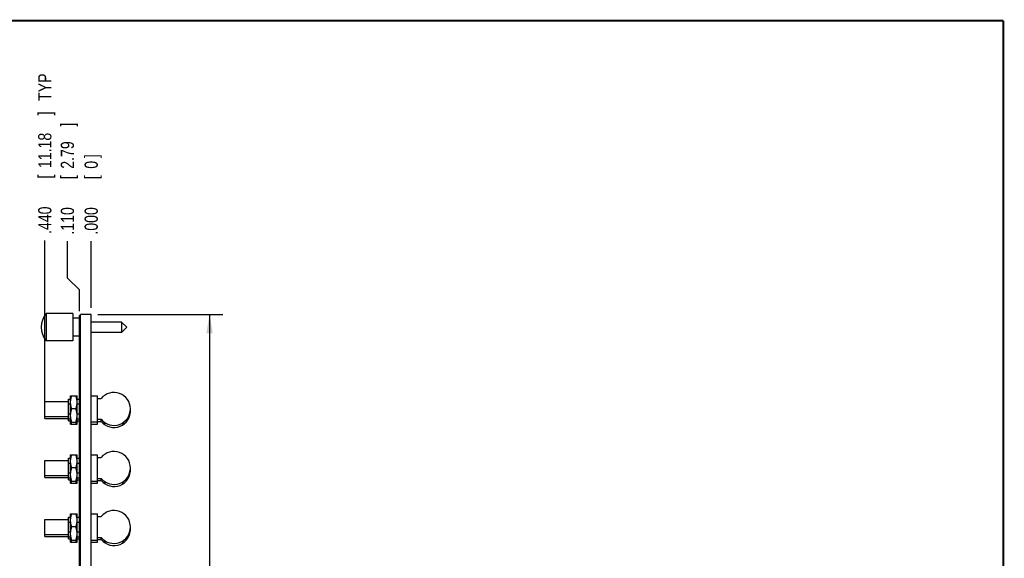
# Model space of a CAD drawing. Header units: inches. Extents: x 0.2 to 16.8, y 0.1 to 10.8.
# Tile 10 of 10: x 7.4 to 16.8, y 5.7 to 10.8. Entities that reach past the tile are written whole.
import ezdxf

# ---------------------------------------------------------------- set-up
doc = ezdxf.new("R2010")
doc.units = ezdxf.units.IN
doc.header["$LTSCALE"] = 0.935
doc.header["$MEASUREMENT"] = 0
doc.layers.get('0').update_dxf_attribs({"linetype": 'CONTINUOUS'})
doc.layers.add('DIMENSIONS', color=7, linetype='CONTINUOUS')
doc.styles.get("Standard").update_dxf_attribs({"font": 'txt', "width": 0.8})
doc.dimstyles.new('DIMSTYLE_1', dxfattribs={"dimtxt": 0.125, "dimasz": 0.18, "dimexe": 0.18, "dimexo": 0.0625, "dimgap": 0.09, "dimtad": 0, "dimtih": 1, "dimtoh": 1, "dimdec": 3, "dimzin": 4, "dimdsep": 46, "dimtxsty": 'STANDARD', "dimblk": '_FILLED', "dimblk1": '_FILLED', "dimblk2": '_FILLED', "dimcen": 0.09, "dimadec": 0, "dimazin": 0, "dimtp": 0.01, "dimtm": 0.01, "dimtfac": 1, "dimtdec": 3, "dimtofl": 0, "dimtmove": 0, "dimatfit": 3, "dimldrblk": '_FILLED', "dimfxl": 1, "dimtolj": 1, "dimtzin": 4, "dimarcsym": 0})
doc.dimstyles.new('DIMSTYLE_2', dxfattribs={"dimtxt": 0.125, "dimasz": 0.18, "dimexe": 0.18, "dimexo": 0.0625, "dimgap": 0.09, "dimtad": 0, "dimtih": 1, "dimtoh": 1, "dimdec": 3, "dimzin": 4, "dimdsep": 46, "dimtxsty": 'STANDARD', "dimblk": '_FILLED', "dimblk1": '_FILLED', "dimblk2": '_FILLED', "dimcen": 0.09, "dimadec": 0, "dimazin": 0, "dimtp": 0.01, "dimtm": 0.01, "dimtfac": 1, "dimtdec": 3, "dimtofl": 0, "dimtmove": 0, "dimatfit": 3, "dimldrblk": '_FILLED', "dimfxl": 1, "dimtolj": 1, "dimtzin": 4, "dimarcsym": 0})

# ---------------------------------------------------------------- blocks, each defined once
blk = doc.blocks.new('*D13')
at = {"layer": 'DIMENSIONS', "color": 2, "linetype": 'CONTINUOUS'}
for p, q in [((7.8788, 8.3171), (7.8788, 8.6675)), ((7.9947, 8.207), (7.8788, 8.3171)), ((7.9947, 8.0049), (7.9947, 8.207))]:
    blk.add_line(p, q, dxfattribs=at)
at = {"layer": 'DIMENSIONS', "color": 2, "linetype": 'CONTINUOUS', "width": 0.8}
for s, p in [(']', (7.9413, 9.755)), ('2.79', (7.9413, 9.355)), ('[', (7.9413, 9.255)), ('.110', (7.9413, 8.73))]:
    blk.add_text(s, height=0.125, rotation=90, dxfattribs=at).set_placement(p)
blk = doc.blocks.new('_FILLED')
at = {"color": 0, "linetype": 'BYBLOCK'}
blk.add_solid([(0, 0), (-1, 0.174), (-1, -0.174)], dxfattribs=at)
blk = doc.blocks.new('*D14')
at = {"layer": 'DIMENSIONS', "color": 2, "linetype": 'CONTINUOUS'}
blk.add_line((7.6647, 7.1399), (7.6647, 8.6737), dxfattribs=at)
at = {"layer": 'DIMENSIONS', "color": 2, "linetype": 'CONTINUOUS', "width": 0.8}
for s, p in [(' TYP', (7.7272, 9.9612)), (']', (7.7272, 9.8612)), ('11.18', (7.7272, 9.3612)), ('[', (7.7272, 9.2612)), ('.440', (7.7272, 8.7362))]:
    blk.add_text(s, height=0.125, rotation=90, dxfattribs=at).set_placement(p)
blk = doc.blocks.new('*D15')
at = {"layer": 'DIMENSIONS', "color": 2, "linetype": 'CONTINUOUS'}
blk.add_line((8.1047, 8.0349), (8.1047, 8.6675), dxfattribs=at)
at = {"layer": 'DIMENSIONS', "color": 2, "linetype": 'CONTINUOUS', "width": 0.8}
for s, p in [(']', (8.1672, 9.455)), ('0', (8.1672, 9.355)), ('[', (8.1672, 9.255)), ('.000', (8.1672, 8.73))]:
    blk.add_text(s, height=0.125, rotation=90, dxfattribs=at).set_placement(p)
blk = doc.blocks.new('*D16')
at = {"layer": 'DIMENSIONS', "color": 2, "linetype": 'CONTINUOUS'}
for p, q in [((8.1672, 7.9724), (9.3517, 7.9724)), ((9.2267, 7.9724), (9.2267, 4.7059)), ((9.2267, 1.1624), (9.2267, 4.4559)), ((8.1672, 1.1624), (9.3517, 1.1624))]:
    blk.add_line(p, q, dxfattribs=at)
at = {"layer": 'DIMENSIONS', "color": 2, "linetype": 'CONTINUOUS', "xscale": 0.18, "yscale": 0.18, "zscale": 0.18}
for p, rotation in [((9.2267, 7.9724), 90), ((9.2267, 1.1624), 270)]:
    blk.add_blockref('_FILLED', p, dxfattribs=dict(at, rotation=rotation))
at = {"layer": 'DIMENSIONS', "color": 2, "linetype": 'CONTINUOUS', "width": 0.8}
for s, p in [('6.810', (8.5142, 4.5184)), ('[', (9.1392, 4.5184)), ('172.97', (9.2392, 4.5184)), (']', (9.8392, 4.5184))]:
    blk.add_text(s, height=0.125, dxfattribs=at).set_placement(p)

msp = doc.modelspace()

# ---------------------------------------------------------------- linework, layer by layer
at = {"color": 7, "linetype": 'CONTINUOUS'}
for p, q in [((7.6777, 7.9809), (7.6777, 7.7238)), ((7.6877, 7.9809), (7.6777, 7.9809)), ((7.6877, 7.9809), (7.6877, 7.9824)), ((7.9297, 7.9824), (7.6877, 7.9824)), ((7.9297, 7.9824), (7.9297, 7.7224)), ((7.9947, 7.9374), (7.9297, 7.9374)), ((7.9947, 1.1724), (7.9947, 7.9624)), ((8.0047, 7.9624), (7.9947, 7.9624)), ((8.0047, 7.9424), (7.9947, 7.9424)), ((8.0047, 1.1624), (8.0047, 7.9724)), ((8.1047, 7.9724), (8.0047, 7.9724)), ((8.1047, 1.1624), (8.1047, 7.9724)), ((8.3927, 7.9014), (8.1047, 7.9014)), ((8.3927, 7.9014), (8.3927, 7.8034)), ((8.4417, 7.8524), (8.3927, 7.9014)), ((8.4417, 7.8524), (8.3927, 7.8034)), ((7.9947, 7.7674), (7.9297, 7.7674)), ((8.3927, 7.8034), (8.1047, 7.8034)), ((7.6877, 7.7238), (7.6777, 7.7238)), ((7.6877, 7.7224), (7.6877, 7.7238)), ((7.9297, 7.7224), (7.6877, 7.7224)), ((7.9092, 7.2024), (7.9087, 7.2014)), ((7.9087, 6.9334), (7.9087, 7.2014)), ((7.9092, 7.2024), (7.9711, 7.2024)), ((7.9717, 7.2014), (7.9711, 7.2024)), ((7.9717, 6.9334), (7.9717, 7.2014)), ((8.1047, 7.2014), (8.1642, 7.2014)), ((8.1642, 6.9334), (8.1642, 7.2014)), ((7.6647, 6.9859), (7.6647, 7.1489)), ((7.6647, 7.1489), (7.8897, 7.1489)), ((7.8897, 6.9644), (7.8897, 7.1704)), ((7.8897, 7.1704), (7.9087, 7.1704)), ((7.8897, 7.1239), (7.9087, 7.1239)), ((7.9717, 7.1704), (7.9947, 7.1704)), ((7.9717, 7.1239), (7.9947, 7.1239)), ((8.1642, 7.1764), (8.1996, 7.1764)), ((7.6647, 7.0059), (7.8897, 7.0059)), ((7.8897, 7.0308), (7.9087, 7.0308)), ((7.9599, 7.0774), (7.9204, 7.0774)), ((7.9717, 7.0308), (7.9947, 7.0308)), ((7.6647, 6.9859), (7.8897, 6.9859)), ((7.8897, 6.9844), (7.9087, 6.9844)), ((7.8897, 6.9644), (7.9087, 6.9644)), ((7.9092, 6.9524), (7.9087, 6.9534)), ((7.9092, 6.9324), (7.9087, 6.9334)), ((7.9092, 6.9524), (7.9711, 6.9524)), ((7.9092, 6.9324), (7.9711, 6.9324)), ((7.9717, 6.9534), (7.9711, 6.9524)), ((7.9717, 6.9334), (7.9711, 6.9324)), ((7.9717, 6.9844), (7.9947, 6.9844)), ((7.9717, 6.9644), (7.9947, 6.9644)), ((8.1047, 6.9534), (8.1642, 6.9534)), ((8.1047, 6.9334), (8.1642, 6.9334)), ((8.1642, 6.9783), (8.1996, 6.9783)), ((8.1642, 6.9583), (8.1996, 6.9583)), ((8.2004, 6.9573), (8.2004, 6.9774)), ((8.2404, 6.9374), (8.2203, 6.9374)), ((8.2404, 6.9432), (8.2404, 6.9374)), ((8.4004, 6.9432), (8.4004, 6.9374)), ((8.4004, 6.9374), (8.4205, 6.9374)), ((8.4404, 6.9573), (8.4404, 6.9774)), ((7.9092, 6.6424), (7.9087, 6.6414)), ((7.9087, 6.3734), (7.9087, 6.6414)), ((7.9092, 6.6424), (7.9711, 6.6424)), ((7.9717, 6.6414), (7.9711, 6.6424)), ((7.9717, 6.3734), (7.9717, 6.6414)), ((8.1047, 6.6414), (8.1642, 6.6414)), ((8.1642, 6.3734), (8.1642, 6.6414)), ((7.6647, 6.4259), (7.6647, 6.5889)), ((7.6647, 6.5889), (7.8897, 6.5889)), ((7.8897, 6.4044), (7.8897, 6.6104)), ((7.8897, 6.6104), (7.9087, 6.6104)), ((7.8897, 6.5639), (7.9087, 6.5639)), ((7.9717, 6.6104), (7.9947, 6.6104)), ((7.9717, 6.5639), (7.9947, 6.5639)), ((8.1642, 6.6164), (8.1996, 6.6164)), ((7.6647, 6.4459), (7.8897, 6.4459)), ((7.8897, 6.4708), (7.9087, 6.4708)), ((7.9599, 6.5174), (7.9204, 6.5174)), ((7.9717, 6.4708), (7.9947, 6.4708)), ((7.6647, 6.4259), (7.8897, 6.4259)), ((7.8897, 6.4244), (7.9087, 6.4244)), ((7.8897, 6.4044), (7.9087, 6.4044)), ((7.9092, 6.3924), (7.9087, 6.3934)), ((7.9092, 6.3724), (7.9087, 6.3734)), ((7.9092, 6.3924), (7.9711, 6.3924)), ((7.9092, 6.3724), (7.9711, 6.3724)), ((7.9717, 6.3934), (7.9711, 6.3924)), ((7.9717, 6.3734), (7.9711, 6.3724)), ((7.9717, 6.4244), (7.9947, 6.4244)), ((7.9717, 6.4044), (7.9947, 6.4044)), ((8.1047, 6.3934), (8.1642, 6.3934)), ((8.1047, 6.3734), (8.1642, 6.3734)), ((8.1642, 6.4183), (8.1996, 6.4183)), ((8.1642, 6.3983), (8.1996, 6.3983)), ((8.2004, 6.3973), (8.2004, 6.4174)), ((8.2404, 6.3774), (8.2203, 6.3774)), ((8.2404, 6.3832), (8.2404, 6.3774)), ((8.4004, 6.3832), (8.4004, 6.3774)), ((8.4004, 6.3774), (8.4205, 6.3774)), ((8.4404, 6.3973), (8.4404, 6.4174)), ((7.9092, 6.0824), (7.9087, 6.0814)), ((7.9087, 5.8134), (7.9087, 6.0814)), ((7.9092, 6.0824), (7.9711, 6.0824)), ((7.9717, 6.0814), (7.9711, 6.0824)), ((7.9717, 5.8134), (7.9717, 6.0814)), ((8.1047, 6.0814), (8.1642, 6.0814)), ((8.1642, 5.8134), (8.1642, 6.0814)), ((7.6647, 5.8659), (7.6647, 6.0289)), ((7.6647, 6.0289), (7.8897, 6.0289)), ((7.8897, 5.8444), (7.8897, 6.0504)), ((7.8897, 6.0504), (7.9087, 6.0504)), ((7.8897, 6.0039), (7.9087, 6.0039)), ((7.9717, 6.0504), (7.9947, 6.0504)), ((7.9717, 6.0039), (7.9947, 6.0039)), ((8.1642, 6.0564), (8.1996, 6.0564)), ((7.6647, 5.8859), (7.8897, 5.8859)), ((7.8897, 5.9108), (7.9087, 5.9108)), ((7.9599, 5.9574), (7.9204, 5.9574)), ((7.9717, 5.9108), (7.9947, 5.9108)), ((7.6647, 5.8659), (7.8897, 5.8659)), ((7.8897, 5.8644), (7.9087, 5.8644)), ((7.8897, 5.8444), (7.9087, 5.8444)), ((7.9092, 5.8324), (7.9087, 5.8334)), ((7.9092, 5.8124), (7.9087, 5.8134)), ((7.9092, 5.8324), (7.9711, 5.8324)), ((7.9092, 5.8124), (7.9711, 5.8124)), ((7.9717, 5.8334), (7.9711, 5.8324)), ((7.9717, 5.8134), (7.9711, 5.8124)), ((7.9717, 5.8644), (7.9947, 5.8644)), ((7.9717, 5.8444), (7.9947, 5.8444)), ((8.1047, 5.8334), (8.1642, 5.8334)), ((8.1047, 5.8134), (8.1642, 5.8134)), ((8.1642, 5.8583), (8.1996, 5.8583)), ((8.1642, 5.8383), (8.1996, 5.8383)), ((8.2004, 5.8373), (8.2004, 5.8574)), ((8.2404, 5.8174), (8.2203, 5.8174)), ((8.2404, 5.8232), (8.2404, 5.8174)), ((8.4004, 5.8232), (8.4004, 5.8174)), ((8.4004, 5.8174), (8.4205, 5.8174)), ((8.4404, 5.8373), (8.4404, 5.8574))]:
    msp.add_line(p, q, dxfattribs=at)
at = {"color": 7, "linetype": 'CONTINUOUS', "const_width": 0.02}
for points in [[(16.75, 10.7586), (0.25, 10.7586)], [(16.75, 0.2586), (16.75, 10.7586)]]:
    msp.add_lwpolyline(points, dxfattribs=at)
at = {"color": 7, "linetype": 'CONTINUOUS'}
for centre, radius, start, end in [((7.8296, 7.8524), 0.199, 139.78014, 220.21986), ((8.3204, 7.0774), 0.1562, 219.33702, 140.66298), ((8.3204, 7.0574), 0.1562, 219.33702, 3.90485), ((8.3204, 6.5174), 0.1562, 219.33702, 140.66298), ((8.3204, 6.4974), 0.1562, 219.33702, 3.90485), ((8.3204, 5.9574), 0.1562, 219.33702, 140.66298), ((8.3204, 5.9374), 0.1562, 219.33702, 3.90485)]:
    msp.add_arc(centre, radius, start, end, dxfattribs=at)
for points, knots in [([(7.9204, 7.0774), (7.9196, 7.0798), (7.9181, 7.0846), (7.916, 7.0918), (7.9142, 7.0988), (7.9127, 7.1057), (7.9115, 7.1126), (7.9105, 7.1194), (7.9098, 7.1262), (7.9093, 7.1331), (7.9092, 7.1399), (7.9093, 7.1467), (7.9098, 7.1535), (7.9105, 7.1603), (7.9115, 7.1672), (7.9127, 7.174), (7.9142, 7.181), (7.916, 7.188), (7.9181, 7.1951), (7.9196, 7.1999), (7.9204, 7.2024)], [0, 0, 0, 0, 0.060275, 0.118499, 0.175124, 0.230576, 0.285215, 0.339297, 0.393028, 0.446558, 0.5, 0.553442, 0.606972, 0.660703, 0.714785, 0.769424, 0.824876, 0.881501, 0.939725, 1, 1, 1, 1]), ([(7.9599, 7.0774), (7.9607, 7.0798), (7.9623, 7.0846), (7.9643, 7.0918), (7.9661, 7.0988), (7.9676, 7.1057), (7.9689, 7.1126), (7.9698, 7.1194), (7.9706, 7.1262), (7.971, 7.1331), (7.9711, 7.1399), (7.971, 7.1467), (7.9706, 7.1535), (7.9698, 7.1603), (7.9689, 7.1672), (7.9676, 7.174), (7.9661, 7.181), (7.9643, 7.188), (7.9623, 7.1951), (7.9607, 7.1999), (7.9599, 7.2024)], [0, 0, 0, 0, 0.060275, 0.118499, 0.175124, 0.230576, 0.285215, 0.339297, 0.393028, 0.446558, 0.5, 0.553442, 0.606972, 0.660703, 0.714785, 0.769424, 0.824876, 0.881501, 0.939725, 1, 1, 1, 1]), ([(7.9204, 6.9524), (7.9196, 6.9548), (7.9181, 6.9596), (7.916, 6.9668), (7.9142, 6.9738), (7.9127, 6.9807), (7.9115, 6.9876), (7.9105, 6.9944), (7.9098, 7.0012), (7.9093, 7.0081), (7.9092, 7.0149), (7.9093, 7.0217), (7.9098, 7.0285), (7.9105, 7.0353), (7.9115, 7.0422), (7.9127, 7.049), (7.9142, 7.056), (7.916, 7.063), (7.9181, 7.0701), (7.9196, 7.0749), (7.9204, 7.0774)], [0, 0, 0, 0, 0.060275, 0.118499, 0.175124, 0.230576, 0.285215, 0.339297, 0.393028, 0.446558, 0.5, 0.553442, 0.606972, 0.660703, 0.714785, 0.769424, 0.824876, 0.881501, 0.939725, 1, 1, 1, 1]), ([(7.9599, 6.9524), (7.9607, 6.9548), (7.9623, 6.9596), (7.9643, 6.9668), (7.9661, 6.9738), (7.9676, 6.9807), (7.9689, 6.9876), (7.9698, 6.9944), (7.9706, 7.0012), (7.971, 7.0081), (7.9711, 7.0149), (7.971, 7.0217), (7.9706, 7.0285), (7.9698, 7.0353), (7.9689, 7.0422), (7.9676, 7.049), (7.9661, 7.056), (7.9643, 7.063), (7.9623, 7.0701), (7.9607, 7.0749), (7.9599, 7.0774)], [0, 0, 0, 0, 0.060275, 0.118499, 0.175124, 0.230576, 0.285215, 0.339297, 0.393028, 0.446558, 0.5, 0.553442, 0.606972, 0.660703, 0.714785, 0.769424, 0.824876, 0.881501, 0.939725, 1, 1, 1, 1]), ([(7.9204, 6.9324), (7.9196, 6.9348), (7.9181, 6.9396), (7.9161, 6.9463), (7.9151, 6.9505), (7.9146, 6.9524)], [0, 0, 0, 0, 0.369131, 0.725708, 1, 1, 1, 1]), ([(7.9599, 6.9324), (7.9607, 6.9348), (7.9623, 6.9396), (7.9642, 6.9463), (7.9653, 6.9505), (7.9657, 6.9524)], [0, 0, 0, 0, 0.369131, 0.725708, 1, 1, 1, 1]), ([(7.9204, 6.5174), (7.9196, 6.5198), (7.9181, 6.5246), (7.916, 6.5318), (7.9142, 6.5388), (7.9127, 6.5457), (7.9115, 6.5526), (7.9105, 6.5594), (7.9098, 6.5662), (7.9093, 6.5731), (7.9092, 6.5799), (7.9093, 6.5867), (7.9098, 6.5935), (7.9105, 6.6003), (7.9115, 6.6072), (7.9127, 6.614), (7.9142, 6.621), (7.916, 6.628), (7.9181, 6.6351), (7.9196, 6.6399), (7.9204, 6.6424)], [0, 0, 0, 0, 0.060275, 0.118499, 0.175124, 0.230576, 0.285215, 0.339297, 0.393028, 0.446558, 0.5, 0.553442, 0.606972, 0.660703, 0.714785, 0.769424, 0.824876, 0.881501, 0.939725, 1, 1, 1, 1]), ([(7.9599, 6.5174), (7.9607, 6.5198), (7.9623, 6.5246), (7.9643, 6.5318), (7.9661, 6.5388), (7.9676, 6.5457), (7.9689, 6.5526), (7.9698, 6.5594), (7.9706, 6.5662), (7.971, 6.5731), (7.9711, 6.5799), (7.971, 6.5867), (7.9706, 6.5935), (7.9698, 6.6003), (7.9689, 6.6072), (7.9676, 6.614), (7.9661, 6.621), (7.9643, 6.628), (7.9623, 6.6351), (7.9607, 6.6399), (7.9599, 6.6424)], [0, 0, 0, 0, 0.060275, 0.118499, 0.175124, 0.230576, 0.285215, 0.339297, 0.393028, 0.446558, 0.5, 0.553442, 0.606972, 0.660703, 0.714785, 0.769424, 0.824876, 0.881501, 0.939725, 1, 1, 1, 1]), ([(7.9204, 6.3924), (7.9196, 6.3948), (7.9181, 6.3996), (7.916, 6.4068), (7.9142, 6.4138), (7.9127, 6.4207), (7.9115, 6.4276), (7.9105, 6.4344), (7.9098, 6.4412), (7.9093, 6.4481), (7.9092, 6.4549), (7.9093, 6.4617), (7.9098, 6.4685), (7.9105, 6.4753), (7.9115, 6.4822), (7.9127, 6.489), (7.9142, 6.496), (7.916, 6.503), (7.9181, 6.5101), (7.9196, 6.5149), (7.9204, 6.5174)], [0, 0, 0, 0, 0.060275, 0.118499, 0.175124, 0.230576, 0.285215, 0.339297, 0.393028, 0.446558, 0.5, 0.553442, 0.606972, 0.660703, 0.714785, 0.769424, 0.824876, 0.881501, 0.939725, 1, 1, 1, 1]), ([(7.9599, 6.3924), (7.9607, 6.3948), (7.9623, 6.3996), (7.9643, 6.4068), (7.9661, 6.4138), (7.9676, 6.4207), (7.9689, 6.4276), (7.9698, 6.4344), (7.9706, 6.4412), (7.971, 6.4481), (7.9711, 6.4549), (7.971, 6.4617), (7.9706, 6.4685), (7.9698, 6.4753), (7.9689, 6.4822), (7.9676, 6.489), (7.9661, 6.496), (7.9643, 6.503), (7.9623, 6.5101), (7.9607, 6.5149), (7.9599, 6.5174)], [0, 0, 0, 0, 0.060275, 0.118499, 0.175124, 0.230576, 0.285215, 0.339297, 0.393028, 0.446558, 0.5, 0.553442, 0.606972, 0.660703, 0.714785, 0.769424, 0.824876, 0.881501, 0.939725, 1, 1, 1, 1]), ([(7.9204, 6.3724), (7.9196, 6.3748), (7.9181, 6.3796), (7.9161, 6.3863), (7.9151, 6.3905), (7.9146, 6.3924)], [0, 0, 0, 0, 0.369131, 0.725708, 1, 1, 1, 1]), ([(7.9599, 6.3724), (7.9607, 6.3748), (7.9623, 6.3796), (7.9642, 6.3863), (7.9653, 6.3905), (7.9657, 6.3924)], [0, 0, 0, 0, 0.369131, 0.725708, 1, 1, 1, 1]), ([(7.9204, 5.9574), (7.9196, 5.9598), (7.9181, 5.9646), (7.916, 5.9718), (7.9142, 5.9788), (7.9127, 5.9857), (7.9115, 5.9926), (7.9105, 5.9994), (7.9098, 6.0062), (7.9093, 6.0131), (7.9092, 6.0199), (7.9093, 6.0267), (7.9098, 6.0335), (7.9105, 6.0403), (7.9115, 6.0472), (7.9127, 6.054), (7.9142, 6.061), (7.916, 6.068), (7.9181, 6.0751), (7.9196, 6.0799), (7.9204, 6.0824)], [0, 0, 0, 0, 0.060275, 0.118499, 0.175124, 0.230576, 0.285215, 0.339297, 0.393028, 0.446558, 0.5, 0.553442, 0.606972, 0.660703, 0.714785, 0.769424, 0.824876, 0.881501, 0.939725, 1, 1, 1, 1]), ([(7.9599, 5.9574), (7.9607, 5.9598), (7.9623, 5.9646), (7.9643, 5.9718), (7.9661, 5.9788), (7.9676, 5.9857), (7.9689, 5.9926), (7.9698, 5.9994), (7.9706, 6.0062), (7.971, 6.0131), (7.9711, 6.0199), (7.971, 6.0267), (7.9706, 6.0335), (7.9698, 6.0403), (7.9689, 6.0472), (7.9676, 6.054), (7.9661, 6.061), (7.9643, 6.068), (7.9623, 6.0751), (7.9607, 6.0799), (7.9599, 6.0824)], [0, 0, 0, 0, 0.060275, 0.118499, 0.175124, 0.230576, 0.285215, 0.339297, 0.393028, 0.446558, 0.5, 0.553442, 0.606972, 0.660703, 0.714785, 0.769424, 0.824876, 0.881501, 0.939725, 1, 1, 1, 1]), ([(7.9204, 5.8324), (7.9196, 5.8348), (7.9181, 5.8396), (7.916, 5.8468), (7.9142, 5.8538), (7.9127, 5.8607), (7.9115, 5.8676), (7.9105, 5.8744), (7.9098, 5.8812), (7.9093, 5.8881), (7.9092, 5.8949), (7.9093, 5.9017), (7.9098, 5.9085), (7.9105, 5.9153), (7.9115, 5.9222), (7.9127, 5.929), (7.9142, 5.936), (7.916, 5.943), (7.9181, 5.9501), (7.9196, 5.9549), (7.9204, 5.9574)], [0, 0, 0, 0, 0.060275, 0.118499, 0.175124, 0.230576, 0.285215, 0.339297, 0.393028, 0.446558, 0.5, 0.553442, 0.606972, 0.660703, 0.714785, 0.769424, 0.824876, 0.881501, 0.939725, 1, 1, 1, 1]), ([(7.9599, 5.8324), (7.9607, 5.8348), (7.9623, 5.8396), (7.9643, 5.8468), (7.9661, 5.8538), (7.9676, 5.8607), (7.9689, 5.8676), (7.9698, 5.8744), (7.9706, 5.8812), (7.971, 5.8881), (7.9711, 5.8949), (7.971, 5.9017), (7.9706, 5.9085), (7.9698, 5.9153), (7.9689, 5.9222), (7.9676, 5.929), (7.9661, 5.936), (7.9643, 5.943), (7.9623, 5.9501), (7.9607, 5.9549), (7.9599, 5.9574)], [0, 0, 0, 0, 0.060275, 0.118499, 0.175124, 0.230576, 0.285215, 0.339297, 0.393028, 0.446558, 0.5, 0.553442, 0.606972, 0.660703, 0.714785, 0.769424, 0.824876, 0.881501, 0.939725, 1, 1, 1, 1]), ([(7.9204, 5.8124), (7.9196, 5.8148), (7.9181, 5.8196), (7.9161, 5.8263), (7.9151, 5.8305), (7.9146, 5.8324)], [0, 0, 0, 0, 0.369131, 0.725708, 1, 1, 1, 1]), ([(7.9599, 5.8124), (7.9607, 5.8148), (7.9623, 5.8196), (7.9642, 5.8263), (7.9653, 5.8305), (7.9657, 5.8324)], [0, 0, 0, 0, 0.369131, 0.725708, 1, 1, 1, 1])]:
    msp.add_open_spline(points, degree=3, knots=knots, dxfattribs=at)

# ---------------------------------------------------------------- dimensions: what is measured, and where the dimension line sits
at = {"layer": 'DIMENSIONS', "color": 2, "linetype": 'CONTINUOUS'}
dim = msp.add_ordinate_dim(feature_location=(7.6647, 7.1399), offset=(0, 1.5338), dtype=1, origin=(8.1047, 7.9724), text='<> TYP', dimstyle='DIMSTYLE_1', dxfattribs=at)
dim.commit()
dim.dimension.update_dxf_attribs({"geometry": '*D14', "text_midpoint": (7.6647, 9.5487)})
for feature_location, offset, dtype, picture, middle in [((7.9946600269, 8.0048743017), (-0.1158244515, 0.6626229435), 0, '*D13', (7.8788355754, 9.2924972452)), ((8.1046600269, 8.0348743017), (0, 0.6326229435), 1, '*D15', (8.1046600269, 9.1424972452))]:
    dim = msp.add_ordinate_dim(feature_location=feature_location, offset=offset, dtype=dtype, origin=(8.1046600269, 7.9723743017), dimstyle='DIMSTYLE_1', dxfattribs=at)
    dim.commit()
    dim.dimension.update_dxf_attribs({"geometry": picture, "text_midpoint": middle})
dim = msp.add_linear_dim(base=(9.2267, 7.9724), p1=(8.1672, 1.1624), p2=(8.1672, 7.9724), angle=90, dimstyle='DIMSTYLE_2', dxfattribs=at)
dim.commit()
dim.dimension.update_dxf_attribs({"geometry": '*D16', "text_midpoint": (9.2267, 4.5809), "dimtype": 160})

doc.saveas('drawing.dxf')
